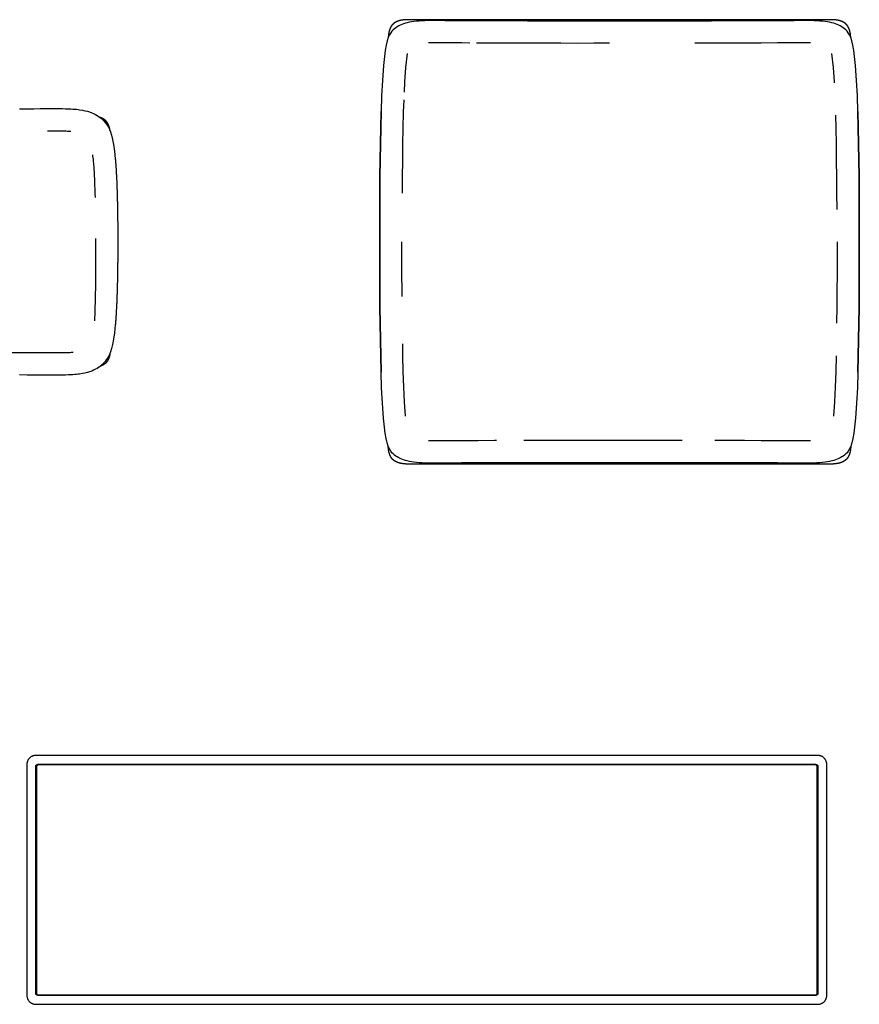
# Model space of a CAD drawing. Header units: millimetres. Extents: x -175 to 550, y -219 to 1321.
# Tile 3 of 11: x 70 to 259, y -208 to 14. Entities that reach past the tile are written whole.
import ezdxf

# ---------------------------------------------------------------- set-up
doc = ezdxf.new("R2010")
doc.units = ezdxf.units.MM
doc.layers.get('0').update_dxf_attribs({"true_color": 0x000000})

msp = doc.modelspace()

# ---------------------------------------------------------------- linework, layer by layer
at = {"linetype": 'Continuous'}
for p, q in [((165.3, 13.72), (161.49, 13.73)), ((169.02, 13.7), (165.3, 13.72)), ((172.74, 13.68), (169.02, 13.7)), ((176.46, 13.66), (172.74, 13.68)), ((180.17, 13.65), (176.46, 13.66)), ((183.89, 13.64), (180.17, 13.65)), ((187.61, 13.63), (183.89, 13.64)), ((191.34, 13.63), (187.61, 13.63)), ((195.08, 13.62), (191.34, 13.63)), ((198.82, 13.63), (195.08, 13.62)), ((202.57, 13.63), (198.82, 13.63)), ((204.57, 13.63), (202.57, 13.63)), ((206.57, 13.63), (204.57, 13.63)), ((210.32, 13.63), (206.57, 13.63)), ((214.06, 13.62), (210.32, 13.63)), ((217.79, 13.63), (214.06, 13.62)), ((221.53, 13.63), (217.79, 13.63)), ((225.25, 13.64), (221.53, 13.63)), ((228.96, 13.65), (225.25, 13.64)), ((232.68, 13.66), (228.96, 13.65)), ((236.4, 13.68), (232.68, 13.66)), ((240.12, 13.7), (236.4, 13.68)), ((243.84, 13.72), (240.12, 13.7)), ((247.64, 13.73), (243.84, 13.72)), ((151.83, 7.01), (151.45, 3.63)), ((165.27, 8.72), (161.56, 8.73)), ((168.99, 8.7), (165.27, 8.72)), ((170.91, 8.69), (168.99, 8.7)), ((225.26, 8.64), (221.53, 8.63)), ((228.98, 8.65), (225.26, 8.64)), ((232.69, 8.66), (228.98, 8.65)), ((236.42, 8.68), (232.69, 8.66)), ((240.14, 8.7), (236.42, 8.68)), ((243.86, 8.72), (240.14, 8.7)), ((247.58, 8.73), (243.86, 8.72)), ((257.68, 3.63), (257.3, 7.01)), ((156.79, 6.33), (156.43, 3.17)), ((252.7, 3.17), (252.35, 6.33)), ((151.45, 3.63), (151.21, 0.26)), ((156.43, 3.17), (156.2, -0.04)), ((252.93, -0.04), (252.7, 3.17)), ((257.93, 0.26), (257.68, 3.63)), ((151.21, 0.26), (151.04, -3.18)), ((258.1, -3.18), (257.93, 0.26)), ((156.2, -0.04), (156.08, -2.4)), ((252.95, -0.28), (252.93, -0.04)), ((151.04, -3.18), (150.92, -6.72)), ((156.01, -4.07), (155.91, -6.87)), ((258.22, -6.72), (258.1, -3.18)), ((150.92, -6.72), (150.83, -10.34)), ((150.83, -10.34), (150.92, -6.72)), ((155.91, -6.87), (155.82, -10.44)), ((258.22, -6.72), (258.31, -10.34)), ((258.31, -10.34), (258.22, -6.72)), ((150.83, -10.34), (150.76, -13.99)), ((150.76, -13.99), (150.83, -10.34)), ((155.82, -10.44), (155.76, -14.08)), ((258.31, -10.34), (258.38, -13.99)), ((258.38, -13.99), (258.31, -10.34)), ((150.76, -13.99), (150.71, -17.68)), ((150.71, -17.68), (150.76, -13.99)), ((155.76, -14.08), (155.71, -17.74)), ((258.38, -13.99), (258.43, -17.68)), ((258.43, -17.68), (258.38, -13.99)), ((150.71, -17.68), (150.67, -21.38)), ((150.67, -21.38), (150.71, -17.68)), ((258.43, -17.68), (258.47, -21.38)), ((258.47, -21.38), (258.43, -17.68)), ((155.71, -17.74), (155.67, -21.43)), ((150.67, -21.38), (150.64, -25.09)), ((150.64, -25.09), (150.67, -21.38)), ((155.67, -21.43), (155.64, -25.12)), ((258.47, -21.38), (258.5, -25.09)), ((258.5, -25.09), (258.47, -21.38)), ((150.64, -25.09), (150.62, -28.81)), ((150.62, -28.81), (150.64, -25.09)), ((258.5, -25.09), (258.52, -28.81)), ((258.52, -28.81), (258.5, -25.09)), ((150.62, -28.81), (150.61, -32.52)), ((150.61, -32.52), (150.62, -28.81)), ((258.52, -28.81), (258.53, -32.52)), ((258.53, -32.52), (258.52, -28.81)), ((150.61, -32.52), (150.6, -36.06)), ((150.6, -36.06), (150.61, -32.52)), ((258.53, -32.52), (258.53, -36.06)), ((258.53, -36.06), (258.53, -32.52)), ((150.61, -39.59), (150.6, -36.06)), ((150.6, -36.06), (150.61, -39.59)), ((155.61, -39.58), (155.6, -36.05)), ((253.53, -36.05), (253.53, -39.58)), ((258.53, -39.59), (258.53, -36.06)), ((258.53, -36.06), (258.53, -39.59)), ((150.62, -43.31), (150.61, -39.59)), ((150.61, -39.59), (150.62, -43.31)), ((155.62, -43.29), (155.61, -39.58)), ((253.53, -39.58), (253.52, -43.29)), ((258.52, -43.31), (258.53, -39.59)), ((258.53, -39.59), (258.52, -43.31)), ((150.64, -47.02), (150.62, -43.31)), ((150.62, -43.31), (150.64, -47.02)), ((155.64, -46.99), (155.62, -43.29)), ((253.52, -43.29), (253.5, -46.99)), ((258.5, -47.02), (258.52, -43.31)), ((258.52, -43.31), (258.5, -47.02)), ((150.67, -50.73), (150.64, -47.02)), ((150.64, -47.02), (150.67, -50.73)), ((155.65, -48.31), (155.64, -46.99)), ((253.5, -46.99), (253.47, -50.69)), ((258.47, -50.73), (258.5, -47.02)), ((258.5, -47.02), (258.47, -50.73)), ((150.71, -54.43), (150.67, -50.73)), ((150.67, -50.73), (150.71, -54.43)), ((253.47, -50.69), (253.43, -54.37)), ((258.43, -54.43), (258.47, -50.73)), ((258.47, -50.73), (258.43, -54.43)), ((150.76, -58.12), (150.71, -54.43)), ((150.71, -54.43), (150.76, -58.12)), ((258.38, -58.12), (258.43, -54.43)), ((258.43, -54.43), (258.38, -58.12)), ((150.83, -61.78), (150.76, -58.12)), ((150.76, -58.12), (150.83, -61.78)), ((155.82, -61.67), (155.78, -58.98)), ((258.31, -61.78), (258.38, -58.12)), ((258.38, -58.12), (258.31, -61.78)), ((150.92, -65.39), (150.83, -61.78)), ((150.83, -61.78), (150.92, -65.39)), ((155.91, -65.24), (155.82, -61.67)), ((253.31, -61.67), (253.22, -65.24)), ((258.22, -65.39), (258.31, -61.78)), ((258.31, -61.78), (258.22, -65.39)), ((151.04, -68.93), (150.92, -65.39)), ((156.03, -68.72), (155.91, -65.24)), ((253.22, -65.24), (253.1, -68.72)), ((258.22, -65.39), (258.1, -68.93)), ((151.21, -72.37), (151.04, -68.93)), ((156.2, -72.07), (156.03, -68.72)), ((253.1, -68.72), (252.93, -72.07)), ((258.1, -68.93), (257.93, -72.37)), ((151.45, -75.74), (151.21, -72.37)), ((156.43, -75.28), (156.2, -72.07)), ((252.93, -72.07), (252.7, -75.28)), ((257.93, -72.37), (257.68, -75.74)), ((151.83, -79.13), (151.45, -75.74)), ((257.68, -75.74), (257.3, -79.13)), ((165.27, -80.83), (161.56, -80.85)), ((168.99, -80.81), (165.27, -80.83)), ((172.72, -80.79), (168.99, -80.81)), ((176.44, -80.78), (172.72, -80.79)), ((176.91, -80.77), (176.44, -80.78)), ((228.98, -80.77), (226.03, -80.75)), ((232.69, -80.78), (228.98, -80.77)), ((236.42, -80.79), (232.69, -80.78)), ((240.14, -80.81), (236.42, -80.79)), ((243.86, -80.83), (240.14, -80.81)), ((247.58, -80.85), (243.86, -80.83)), ((165.3, -85.83), (161.49, -85.85)), ((169.02, -85.81), (165.3, -85.83)), ((172.74, -85.79), (169.02, -85.81)), ((176.46, -85.78), (172.74, -85.79)), ((180.17, -85.77), (176.46, -85.78)), ((183.89, -85.75), (180.17, -85.77)), ((187.61, -85.75), (183.89, -85.75)), ((191.34, -85.74), (187.61, -85.75)), ((195.08, -85.74), (191.34, -85.74)), ((198.82, -85.74), (195.08, -85.74)), ((202.57, -85.74), (198.82, -85.74)), ((204.57, -85.74), (202.57, -85.74)), ((206.57, -85.74), (204.57, -85.74)), ((210.32, -85.74), (206.57, -85.74)), ((214.06, -85.74), (210.32, -85.74)), ((217.79, -85.74), (214.06, -85.74)), ((221.53, -85.75), (217.79, -85.74)), ((225.25, -85.75), (221.53, -85.75)), ((228.96, -85.77), (225.25, -85.75)), ((232.68, -85.78), (228.96, -85.77)), ((236.4, -85.79), (232.68, -85.78)), ((240.12, -85.81), (236.4, -85.79)), ((243.84, -85.83), (240.12, -85.81)), ((247.64, -85.85), (243.84, -85.83))]:
    msp.add_line(p, q, dxfattribs=at)
for points in [[(202.35, 8.63), (198.82, 8.63), (195.08, 8.62), (191.33, 8.63), (187.6, 8.63), (183.88, 8.64), (180.16, 8.65), (176.44, 8.66), (172.72, 8.68), (172.41, 8.68)], [(253.52, -28.75), (253.5, -25.12), (253.47, -21.43), (253.43, -17.74), (253.38, -14.08), (253.31, -10.44), (253.24, -7.53)], [(86.13, -17.85), (86.25, -19.31), (86.41, -22.25), (86.53, -25.23), (86.55, -26.09)], [(86.63, -35.32), (86.64, -36.13), (86.66, -39.21), (86.65, -40.88), (86.66, -42.55), (86.64, -45.63), (86.6, -48.68), (86.53, -51.7), (86.45, -53.86)], [(69.59, -61), (66.45, -61.02), (63.35, -61.03), (60.23, -61.03), (57.1, -61.04), (54.62, -61.04)], [(218.64, -80.74), (217.8, -80.74), (214.06, -80.74), (210.31, -80.74), (206.57, -80.74), (204.57, -80.74), (202.57, -80.74), (198.82, -80.74), (195.08, -80.74), (191.33, -80.74), (187.6, -80.75), (183.88, -80.75), (183.07, -80.75)]]:
    msp.add_lwpolyline(points, dxfattribs=at)
for points, degree in [([(161.49, 13.73), (159.58, 13.68), (156.46, 13.4), (153.89, 12.09), (152.4, 10.52), (151.83, 7.01)], 3), ([(257.3, 7.01), (256.73, 10.52), (255.25, 12.09), (252.68, 13.4), (249.55, 13.68), (247.64, 13.73)], 3), ([(153.55, 12.91), (153.55, 12.91), (153.55, 12.91)], 2), ([(153.55, 12.91), (153.55, 12.91), (153.55, 12.91)], 2), ([(255.59, 12.91), (255.59, 12.91), (255.59, 12.91)], 2), ([(255.59, 12.91), (255.59, 12.91), (255.59, 12.91)], 2), ([(69.58, -6.11), (79.05, -6.01), (83.59, -6.1), (87.27, -7.47), (89.38, -9.55), (90.56, -12.18), (91.11, -17.39)], 3), ([(88.97, -8.8), (88.97, -8.8), (88.97, -8.8)], 2), ([(88.97, -8.8), (88.97, -8.8), (88.97, -8.8)], 2), ([(85.97, -16.45), (86.03, -16.92), (86.08, -17.38), (86.13, -17.85)], 3), ([(91.11, -54.73), (90.56, -59.94), (89.38, -62.56), (87.27, -64.64), (83.59, -66.01), (79.05, -66.11), (69.58, -66)], 3), ([(88.97, -63.31), (88.97, -63.31), (88.97, -63.31)], 2), ([(88.97, -63.31), (88.97, -63.31), (88.97, -63.31)], 2), ([(161.49, -85.85), (159.58, -85.79), (156.46, -85.51), (153.89, -84.2), (152.4, -82.63), (151.83, -79.13)], 3), ([(257.3, -79.13), (256.73, -82.63), (255.25, -84.2), (252.68, -85.51), (249.55, -85.79), (247.64, -85.85)], 3), ([(153.55, -85.03), (153.55, -85.03), (153.55, -85.03)], 2), ([(153.55, -85.03), (153.55, -85.03), (153.55, -85.03)], 2), ([(255.59, -85.03), (255.59, -85.03), (255.59, -85.03)], 2), ([(255.59, -85.03), (255.59, -85.03), (255.59, -85.03)], 2), ([(249.21, -151.62), (161.21, -151.62), (73.21, -151.62)], 2), ([(71.21, -153.62), (71.21, -166.62), (71.21, -179.62)], 2), ([(73.21, -179.62), (73.21, -166.87), (73.21, -154.12)], 2), ([(73.36, -154.12), (73.36, -179.62), (73.36, -205.12)], 2), ([(73.71, -153.62), (161.21, -153.62), (248.71, -153.62)], 2), ([(248.71, -153.77), (161.21, -153.77), (73.71, -153.77)], 2), ([(249.06, -205.12), (249.06, -179.62), (249.06, -154.12)], 2), ([(249.21, -154.12), (249.21, -179.62), (249.21, -205.12)], 2), ([(251.21, -205.62), (251.21, -179.62), (251.21, -153.62)], 2), ([(71.21, -179.62), (71.21, -192.62), (71.21, -205.62)], 2), ([(73.21, -205.12), (73.21, -192.37), (73.21, -179.62)], 2), ([(73.71, -205.47), (161.21, -205.47), (248.71, -205.47)], 2), ([(248.71, -205.62), (161.21, -205.62), (73.71, -205.62)], 2), ([(73.21, -207.62), (161.21, -207.62), (249.21, -207.62)], 2)]:
    msp.add_open_spline(points, degree=degree, dxfattribs=at)
for points, degree, knots in [([(204.57, 13.94), (203.45, 13.94), (202.33, 13.94), (201.21, 13.94), (200.1, 13.94), (198.99, 13.94), (197.88, 13.94), (196.78, 13.94), (195.68, 13.94), (194.6, 13.94), (193.52, 13.94), (192.46, 13.94), (191.4, 13.94), (190.36, 13.94), (189.33, 13.94), (188.32, 13.94), (187.31, 13.94), (186.33, 13.94), (185.35, 13.94), (184.41, 13.94), (183.47, 13.94), (182.57, 13.94), (181.67, 13.94), (180.81, 13.94), (179.96, 13.94), (179.15, 13.94), (178.34, 13.94), (177.58, 13.94), (176.83, 13.94), (176.13, 13.94), (175.43, 13.94), (174.78, 13.94), (174.14, 13.94), (173.57, 13.94), (172.99, 13.94), (172.47, 13.94), (171.95, 13.94), (171.49, 13.94), (171.03, 13.94), (170.62, 13.94), (170.21, 13.94), (169.85, 13.94), (169.48, 13.94), (169.16, 13.94), (168.85, 13.94), (168.57, 13.94), (168.29, 13.94), (168.04, 13.94), (167.8, 13.94), (167.58, 13.94), (167.37, 13.94), (167.18, 13.94), (167, 13.94), (166.83, 13.94), (166.67, 13.94), (166.52, 13.94), (166.38, 13.94), (166.25, 13.94), (166.11, 13.94), (165.99, 13.94), (165.87, 13.94), (165.76, 13.94), (165.65, 13.94), (165.53, 13.94), (165.42, 13.94), (165.31, 13.94), (165.19, 13.94), (165.08, 13.94), (164.96, 13.94), (164.85, 13.94), (164.73, 13.94), (164.61, 13.94), (164.5, 13.94), (164.38, 13.94), (164.26, 13.94), (164.14, 13.94), (164.02, 13.94), (163.9, 13.94), (163.78, 13.94), (163.66, 13.94), (163.54, 13.94), (163.42, 13.94), (163.3, 13.94), (163.18, 13.94), (163.06, 13.94), (162.94, 13.94), (162.82, 13.94), (162.7, 13.94), (162.58, 13.94), (162.46, 13.94), (162.34, 13.94), (162.23, 13.94), (162.11, 13.94), (162, 13.94), (161.88, 13.94), (161.77, 13.94), (161.65, 13.94), (161.54, 13.94), (161.43, 13.94), (161.32, 13.94), (161.21, 13.94), (161.11, 13.94), (161, 13.94), (160.89, 13.94), (160.79, 13.94), (160.69, 13.94), (160.59, 13.94), (160.49, 13.94), (160.39, 13.94), (160.29, 13.94), (160.19, 13.94), (160.1, 13.94), (160.01, 13.94), (159.91, 13.94), (159.82, 13.94), (159.74, 13.94), (159.65, 13.94), (159.56, 13.94), (159.48, 13.94), (159.4, 13.94), (159.32, 13.94), (159.24, 13.94), (159.16, 13.94), (159.09, 13.94), (159.02, 13.94), (158.95, 13.94), (158.88, 13.94), (158.81, 13.94), (158.74, 13.94), (158.68, 13.94), (158.62, 13.94), (158.56, 13.94), (158.5, 13.94), (158.45, 13.94), (158.39, 13.94), (158.34, 13.94), (158.29, 13.94), (158.24, 13.94), (158.19, 13.94), (158.14, 13.94), (158.09, 13.94), (158.04, 13.94), (158, 13.94), (157.95, 13.94), (157.91, 13.94), (157.87, 13.94), (157.82, 13.94), (157.78, 13.94), (157.74, 13.94), (157.69, 13.94), (157.65, 13.94), (157.61, 13.94), (157.57, 13.94), (157.52, 13.94), (157.48, 13.94), (157.44, 13.94), (157.39, 13.94), (157.35, 13.94), (157.3, 13.94), (157.26, 13.94), (157.21, 13.94), (157.16, 13.94), (157.12, 13.94), (157.07, 13.94), (157.02, 13.94), (156.96, 13.94), (156.91, 13.94), (156.86, 13.94), (156.81, 13.94), (156.75, 13.94), (156.7, 13.93), (156.64, 13.93), (156.59, 13.93), (156.53, 13.93), (156.47, 13.93), (156.41, 13.92), (156.36, 13.92), (156.3, 13.92), (156.24, 13.91), (156.18, 13.91), (156.12, 13.9), (156.06, 13.9), (156, 13.89), (155.93, 13.88), (155.87, 13.88), (155.81, 13.87), (155.75, 13.86), (155.69, 13.85), (155.62, 13.84), (155.56, 13.83), (155.5, 13.82), (155.44, 13.81), (155.37, 13.8), (155.31, 13.78), (155.25, 13.77), (155.18, 13.76), (155.12, 13.74), (155.06, 13.72), (155, 13.7), (154.93, 13.69), (154.87, 13.67), (154.81, 13.65), (154.75, 13.63), (154.69, 13.6), (154.63, 13.58), (154.57, 13.56), (154.51, 13.53), (154.45, 13.51), (154.39, 13.48), (154.33, 13.45), (154.27, 13.43), (154.22, 13.4), (154.16, 13.37), (154.1, 13.33), (154.05, 13.3), (153.99, 13.27), (153.94, 13.23), (153.89, 13.2), (153.84, 13.16), (153.79, 13.12), (153.74, 13.08), (153.69, 13.04), (153.64, 13), (153.6, 12.96), (153.55, 12.91), (153.51, 12.87), (153.46, 12.82)], 2, [1059.997291, 1059.997291, 1059.997291, 1060.994582, 1060.994582, 1061.994582, 1061.994582, 1062.994582, 1062.994582, 1063.994582, 1063.994582, 1064.994582, 1064.994582, 1065.994582, 1065.994582, 1066.994582, 1066.994582, 1067.994582, 1067.994582, 1068.994582, 1068.994582, 1069.994582, 1069.994582, 1070.994582, 1070.994582, 1071.994582, 1071.994582, 1072.994582, 1072.994582, 1073.994582, 1073.994582, 1074.994582, 1074.994582, 1075.994582, 1075.994582, 1076.994582, 1076.994582, 1077.994582, 1077.994582, 1078.994582, 1078.994582, 1079.994582, 1079.994582, 1080.994582, 1080.994582, 1081.994582, 1081.994582, 1082.994582, 1082.994582, 1083.994582, 1083.994582, 1084.994582, 1084.994582, 1085.994582, 1085.994582, 1086.994582, 1086.994582, 1087.994582, 1087.994582, 1088.994582, 1088.994582, 1089.994582, 1089.994582, 1090.994582, 1090.994582, 1091.994582, 1091.994582, 1092.994582, 1092.994582, 1093.994582, 1093.994582, 1094.994582, 1094.994582, 1095.994582, 1095.994582, 1097.994582, 1097.994582, 1098.994582, 1098.994582, 1099.994582, 1099.994582, 1100.994582, 1100.994582, 1101.994582, 1101.994582, 1102.994582, 1102.994582, 1103.994582, 1103.994582, 1104.994582, 1104.994582, 1105.994582, 1105.994582, 1106.994582, 1106.994582, 1107.994582, 1107.994582, 1108.994582, 1108.994582, 1109.994582, 1109.994582, 1110.994582, 1110.994582, 1111.994582, 1111.994582, 1112.994582, 1112.994582, 1113.994582, 1113.994582, 1114.994582, 1114.994582, 1115.994582, 1115.994582, 1116.994582, 1116.994582, 1117.994582, 1117.994582, 1118.994582, 1118.994582, 1119.994582, 1119.994582, 1120.994582, 1120.994582, 1121.994582, 1121.994582, 1122.994582, 1122.994582, 1123.994582, 1123.994582, 1124.994582, 1124.994582, 1125.994582, 1125.994582, 1127.994582, 1127.994582, 1128.994582, 1128.994582, 1129.994582, 1129.994582, 1130.994582, 1130.994582, 1131.994582, 1131.994582, 1132.994582, 1132.994582, 1133.994582, 1133.994582, 1134.994582, 1134.994582, 1135.994582, 1135.994582, 1136.994582, 1136.994582, 1137.994582, 1137.994582, 1138.994582, 1138.994582, 1139.994582, 1139.994582, 1140.994582, 1140.994582, 1141.994582, 1141.994582, 1142.994582, 1142.994582, 1143.994582, 1143.994582, 1144.994582, 1144.994582, 1145.994582, 1145.994582, 1146.994582, 1146.994582, 1147.994582, 1147.994582, 1148.994582, 1148.994582, 1149.994582, 1149.994582, 1150.994582, 1150.994582, 1151.994582, 1151.994582, 1152.994582, 1152.994582, 1153.994582, 1153.994582, 1154.994582, 1154.994582, 1155.994582, 1155.994582, 1156.994582, 1156.994582, 1157.994582, 1157.994582, 1158.994582, 1158.994582, 1159.994582, 1159.994582, 1161.994582, 1161.994582, 1162.994582, 1162.994582, 1163.994582, 1163.994582, 1164.994582, 1164.994582, 1165.994582, 1165.994582, 1166.994582, 1166.994582, 1167.994582, 1167.994582, 1168.994582, 1168.994582, 1169.994582, 1169.994582, 1170.994582, 1170.994582, 1171.994582, 1171.994582, 1172.994582, 1172.994582, 1173.994582, 1173.994582, 1174.994582, 1174.994582, 1175.994582, 1175.994582, 1175.994582]), ([(255.67, 12.82), (255.63, 12.87), (255.59, 12.91), (255.54, 12.96), (255.49, 13), (255.45, 13.04), (255.4, 13.08), (255.35, 13.12), (255.3, 13.16), (255.25, 13.2), (255.19, 13.23), (255.14, 13.27), (255.09, 13.3), (255.03, 13.33), (254.98, 13.37), (254.92, 13.4), (254.86, 13.43), (254.8, 13.45), (254.75, 13.48), (254.69, 13.51), (254.63, 13.53), (254.57, 13.56), (254.51, 13.58), (254.45, 13.6), (254.39, 13.63), (254.32, 13.65), (254.26, 13.67), (254.2, 13.69), (254.14, 13.71), (254.08, 13.72), (254.01, 13.74), (253.95, 13.76), (253.89, 13.77), (253.82, 13.78), (253.76, 13.8), (253.7, 13.81), (253.64, 13.82), (253.57, 13.83), (253.51, 13.84), (253.45, 13.85), (253.39, 13.86), (253.32, 13.87), (253.26, 13.88), (253.2, 13.88), (253.14, 13.89), (253.08, 13.9), (253.02, 13.9), (252.96, 13.91), (252.9, 13.91), (252.84, 13.92), (252.78, 13.92), (252.72, 13.92), (252.66, 13.93), (252.61, 13.93), (252.55, 13.93), (252.49, 13.93), (252.44, 13.93), (252.38, 13.94), (252.33, 13.94), (252.27, 13.94), (252.22, 13.94), (252.17, 13.94), (252.12, 13.94), (252.07, 13.94), (252.02, 13.94), (251.97, 13.94), (251.92, 13.94), (251.88, 13.94), (251.83, 13.94), (251.79, 13.94), (251.74, 13.94), (251.7, 13.94), (251.65, 13.94), (251.61, 13.94), (251.57, 13.94), (251.52, 13.94), (251.48, 13.94), (251.44, 13.94), (251.4, 13.94), (251.35, 13.94), (251.31, 13.94), (251.27, 13.94), (251.23, 13.94), (251.18, 13.94), (251.14, 13.94), (251.09, 13.94), (251.04, 13.94), (251, 13.94), (250.95, 13.94), (250.9, 13.94), (250.85, 13.94), (250.8, 13.94), (250.74, 13.94), (250.69, 13.94), (250.63, 13.94), (250.58, 13.94), (250.52, 13.94), (250.45, 13.94), (250.39, 13.94), (250.33, 13.94), (250.26, 13.94), (250.19, 13.94), (250.12, 13.94), (250.05, 13.94), (249.97, 13.94), (249.89, 13.94), (249.82, 13.94), (249.74, 13.94), (249.65, 13.94), (249.57, 13.94), (249.49, 13.94), (249.4, 13.94), (249.31, 13.94), (249.22, 13.94), (249.13, 13.94), (249.04, 13.94), (248.94, 13.94), (248.84, 13.94), (248.75, 13.94), (248.65, 13.94), (248.55, 13.94), (248.45, 13.94), (248.34, 13.94), (248.24, 13.94), (248.14, 13.94), (248.03, 13.94), (247.92, 13.94), (247.81, 13.94), (247.7, 13.94), (247.59, 13.94), (247.48, 13.94), (247.37, 13.94), (247.25, 13.94), (247.14, 13.94), (247.02, 13.94), (246.91, 13.94), (246.79, 13.94), (246.67, 13.94), (246.55, 13.94), (246.44, 13.94), (246.32, 13.94), (246.2, 13.94), (246.08, 13.94), (245.96, 13.94), (245.84, 13.94), (245.72, 13.94), (245.6, 13.94), (245.48, 13.94), (245.36, 13.94), (245.24, 13.94), (245.12, 13.94), (245, 13.94), (244.88, 13.94), (244.76, 13.94), (244.64, 13.94), (244.52, 13.94), (244.4, 13.94), (244.29, 13.94), (244.17, 13.94), (244.05, 13.94), (243.94, 13.94), (243.83, 13.94), (243.71, 13.94), (243.6, 13.94), (243.49, 13.94), (243.37, 13.94), (243.26, 13.94), (243.14, 13.94), (243.02, 13.94), (242.89, 13.94), (242.76, 13.94), (242.61, 13.94), (242.47, 13.94), (242.3, 13.94), (242.14, 13.94), (241.95, 13.94), (241.77, 13.94), (241.55, 13.94), (241.34, 13.94), (241.09, 13.94), (240.85, 13.94), (240.57, 13.94), (240.29, 13.94), (239.97, 13.94), (239.65, 13.94), (239.29, 13.94), (238.93, 13.94), (238.52, 13.94), (238.1, 13.94), (237.64, 13.94), (237.18, 13.94), (236.66, 13.94), (236.15, 13.94), (235.57, 13.94), (234.99, 13.94), (234.35, 13.94), (233.71, 13.94), (233.01, 13.94), (232.31, 13.94), (231.55, 13.94), (230.79, 13.94), (229.99, 13.94), (229.18, 13.94), (228.32, 13.94), (227.46, 13.94), (226.56, 13.94), (225.66, 13.94), (224.72, 13.94), (223.78, 13.94), (222.8, 13.94), (221.83, 13.94), (220.82, 13.94), (219.81, 13.94), (218.77, 13.94), (217.73, 13.94), (216.67, 13.94), (215.61, 13.94), (214.53, 13.94), (213.45, 13.94), (212.35, 13.94), (211.26, 13.94), (210.15, 13.94), (209.04, 13.94), (207.92, 13.94), (206.8, 13.94), (205.69, 13.94), (204.57, 13.94)], 2, [944, 944, 944, 945, 945, 946, 946, 947, 947, 948, 948, 949, 949, 950, 950, 951, 951, 952, 952, 953, 953, 954, 954, 955, 955, 956, 956, 957, 957, 959, 959, 960, 960, 961, 961, 962, 962, 963, 963, 964, 964, 965, 965, 966, 966, 967, 967, 968, 968, 969, 969, 970, 970, 971, 971, 972, 972, 973, 973, 974, 974, 975, 975, 976, 976, 977, 977, 978, 978, 979, 979, 980, 980, 981, 981, 982, 982, 983, 983, 984, 984, 985, 985, 986, 986, 987, 987, 988, 988, 989, 989, 990, 990, 991, 991, 993, 993, 994, 994, 995, 995, 996, 996, 997, 997, 998, 998, 999, 999, 1000, 1000, 1001, 1001, 1002, 1002, 1003, 1003, 1004, 1004, 1005, 1005, 1006, 1006, 1007, 1007, 1008, 1008, 1009, 1009, 1010, 1010, 1011, 1011, 1012, 1012, 1013, 1013, 1014, 1014, 1015, 1015, 1016, 1016, 1017, 1017, 1018, 1018, 1019, 1019, 1020, 1020, 1021, 1021, 1023, 1023, 1024, 1024, 1025, 1025, 1026, 1026, 1027, 1027, 1028, 1028, 1029, 1029, 1030, 1030, 1031, 1031, 1032, 1032, 1033, 1033, 1034, 1034, 1035, 1035, 1036, 1036, 1037, 1037, 1038, 1038, 1039, 1039, 1040, 1040, 1041, 1041, 1042, 1042, 1043, 1043, 1044, 1044, 1045, 1045, 1046, 1046, 1047, 1047, 1048, 1048, 1049, 1049, 1050, 1050, 1051, 1051, 1052, 1052, 1053, 1053, 1054, 1054, 1055, 1055, 1056, 1056, 1057, 1057, 1058, 1058, 1059, 1059, 1059.997291, 1059.997291, 1059.997291]), ([(153.46, 12.82), (153.42, 12.77), (153.38, 12.73), (153.34, 12.68), (153.3, 12.63), (153.27, 12.57), (153.23, 12.52), (153.2, 12.47), (153.16, 12.42), (153.13, 12.36), (153.1, 12.31), (153.07, 12.25), (153.04, 12.19), (153.01, 12.13), (152.98, 12.08), (152.95, 12.02), (152.93, 11.96), (152.9, 11.9), (152.88, 11.84), (152.86, 11.78), (152.84, 11.72), (152.81, 11.65), (152.79, 11.59), (152.78, 11.53), (152.76, 11.47), (152.74, 11.41), (152.72, 11.34), (152.71, 11.28), (152.69, 11.22), (152.68, 11.15), (152.66, 11.09), (152.65, 11.03), (152.64, 10.97), (152.63, 10.9), (152.62, 10.84), (152.61, 10.78), (152.6, 10.72), (152.59, 10.65), (152.58, 10.59), (152.58, 10.53), (152.57, 10.47), (152.56, 10.41), (152.56, 10.35), (152.55, 10.29), (152.55, 10.23), (152.55, 10.17), (152.54, 10.11), (152.54, 10.05), (152.54, 9.99), (152.53, 9.96), (152.53, 9.93)], 2, [1175.994582, 1175.994582, 1175.994582, 1176.994582, 1176.994582, 1177.994582, 1177.994582, 1178.994582, 1178.994582, 1179.994582, 1179.994582, 1180.994582, 1180.994582, 1181.994582, 1181.994582, 1182.994582, 1182.994582, 1183.994582, 1183.994582, 1184.994582, 1184.994582, 1185.994582, 1185.994582, 1186.994582, 1186.994582, 1188.994582, 1188.994582, 1189.994582, 1189.994582, 1190.994582, 1190.994582, 1191.994582, 1191.994582, 1192.994582, 1192.994582, 1193.994582, 1193.994582, 1194.994582, 1194.994582, 1195.994582, 1195.994582, 1196.994582, 1196.994582, 1197.994582, 1197.994582, 1198.994582, 1198.994582, 1199.994582, 1199.994582, 1200.994582, 1200.994582, 1201.591514, 1201.591514, 1201.591514]), ([(153.46, 12.82), (153.46, 12.82), (153.46, 12.82), (153.46, 12.82), (153.46, 12.82)], 2, [22, 22, 22, 23, 23, 23.917996, 23.917996, 23.917996]), ([(256.6, 9.93), (256.6, 9.96), (256.6, 9.99), (256.6, 10.05), (256.59, 10.11), (256.59, 10.17), (256.59, 10.23), (256.58, 10.29), (256.58, 10.35), (256.57, 10.41), (256.56, 10.47), (256.56, 10.53), (256.55, 10.59), (256.54, 10.65), (256.53, 10.72), (256.53, 10.78), (256.52, 10.84), (256.51, 10.9), (256.49, 10.97), (256.48, 11.03), (256.47, 11.09), (256.46, 11.15), (256.44, 11.22), (256.43, 11.28), (256.41, 11.34), (256.39, 11.41), (256.38, 11.47), (256.36, 11.53), (256.34, 11.59), (256.32, 11.65), (256.3, 11.72), (256.28, 11.78), (256.25, 11.84), (256.23, 11.9), (256.21, 11.96), (256.18, 12.02), (256.15, 12.08), (256.13, 12.13), (256.1, 12.19), (256.07, 12.25), (256.04, 12.31), (256.01, 12.36), (255.97, 12.42), (255.94, 12.47), (255.9, 12.52), (255.87, 12.57), (255.83, 12.63), (255.79, 12.68), (255.75, 12.73), (255.71, 12.77), (255.67, 12.82)], 2, [918.403068, 918.403068, 918.403068, 919, 919, 920, 920, 921, 921, 922, 922, 923, 923, 924, 924, 925, 925, 926, 926, 927, 927, 928, 928, 929, 929, 930, 930, 932, 932, 933, 933, 934, 934, 935, 935, 936, 936, 937, 937, 938, 938, 939, 939, 940, 940, 941, 941, 942, 942, 943, 943, 944, 944, 944]), ([(255.67, 12.82), (255.67, 12.82), (255.67, 12.82), (255.67, 12.82), (255.67, 12.82)], 2, [22, 22, 22, 23, 23, 23.917996, 23.917996, 23.917996]), ([(89.06, -8.9), (89.02, -8.85), (88.97, -8.8), (88.93, -8.76), (88.88, -8.72), (88.83, -8.68), (88.78, -8.64), (88.73, -8.6), (88.68, -8.56), (88.63, -8.52), (88.58, -8.49), (88.53, -8.45), (88.47, -8.42), (88.42, -8.38), (88.36, -8.35), (88.31, -8.32), (88.25, -8.29), (88.19, -8.26), (88.13, -8.24), (88.07, -8.21), (88.01, -8.18), (87.95, -8.16), (87.89, -8.14), (87.83, -8.11), (87.77, -8.09), (87.75, -8.08), (87.72, -8.07)], 2, [914, 914, 914, 915, 915, 916, 916, 917, 917, 918, 918, 919, 919, 920, 920, 921, 921, 922, 922, 923, 923, 924, 924, 925, 925, 926, 926, 926.410749, 926.410749, 926.410749]), ([(75.87, -11.06), (76.01, -11.06), (76.88, -11.06), (78.29, -11.06), (79.9, -11.09), (80.78, -11.12), (81.13, -11.14)], 3, [77.459644, 77.459644, 77.459644, 77.459644, 77.880238, 80.076593, 81.672678, 82.722131, 82.722131, 82.722131, 82.722131]), ([(89.06, -8.9), (89.06, -8.9), (89.06, -8.9), (89.06, -8.9), (89.06, -8.9)], 2, [19.921499, 19.921499, 19.921499, 20, 20, 21, 21, 21]), ([(89.06, -8.9), (89.06, -8.9), (89.06, -8.9), (89.06, -8.9), (89.06, -8.9)], 2, [19.921499, 19.921499, 19.921499, 20, 20, 21, 21, 21]), ([(89.93, -11.04), (89.92, -11.02), (89.92, -11), (89.91, -10.94), (89.9, -10.88), (89.89, -10.81), (89.88, -10.75), (89.87, -10.69), (89.86, -10.63), (89.84, -10.56), (89.83, -10.5), (89.81, -10.44), (89.8, -10.38), (89.78, -10.31), (89.76, -10.25), (89.75, -10.19), (89.73, -10.13), (89.71, -10.06), (89.69, -10), (89.66, -9.94), (89.64, -9.88), (89.62, -9.82), (89.59, -9.76), (89.57, -9.7), (89.54, -9.64), (89.51, -9.58), (89.48, -9.53), (89.45, -9.47), (89.42, -9.41), (89.39, -9.36), (89.36, -9.3), (89.33, -9.25), (89.29, -9.2), (89.25, -9.14), (89.22, -9.09), (89.18, -9.04), (89.14, -8.99), (89.1, -8.94), (89.06, -8.9)], 2, [892.720587, 892.720587, 892.720587, 893.080035, 893.080035, 894.181085, 894.181085, 895.282136, 895.282136, 896.383187, 896.383187, 897.484238, 897.484238, 898.585289, 898.585289, 900.78739, 900.78739, 901.888441, 901.888441, 902.989492, 902.989492, 904.090543, 904.090543, 905.191594, 905.191594, 906.292644, 906.292644, 907.393695, 907.393695, 908.494746, 908.494746, 909.595797, 909.595797, 910.696848, 910.696848, 911.797898, 911.797898, 912.898949, 912.898949, 914, 914, 914]), ([(91.11, -17.39), (91.18, -18.18), (91.24, -18.97), (91.32, -20.49), (91.41, -22.02), (91.47, -23.55), (91.52, -25.08), (91.56, -26.62), (91.6, -28.16), (91.62, -29.71), (91.64, -31.26), (91.65, -32.82), (91.66, -34.38), (91.66, -35.22), (91.65, -36.06)], 2, [929.564242, 929.564242, 929.564242, 930.064242, 930.064242, 931.064242, 931.064242, 932.064242, 932.064242, 933.064242, 933.064242, 934.064242, 934.064242, 935.064242, 935.064242, 935.602292, 935.602292, 935.602292]), ([(91.65, -36.06), (91.66, -36.9), (91.66, -37.74), (91.65, -39.29), (91.64, -40.85), (91.62, -42.4), (91.6, -43.95), (91.56, -45.49), (91.52, -47.03), (91.47, -48.56), (91.41, -50.09), (91.32, -51.62), (91.24, -53.15), (91.18, -53.94), (91.11, -54.73)], 2, [935.602292, 935.602292, 935.602292, 936.140342, 936.140342, 937.140342, 937.140342, 938.140342, 938.140342, 939.140342, 939.140342, 940.140342, 940.140342, 941.140342, 941.140342, 941.640342, 941.640342, 941.640342]), ([(81.64, -60.94), (81.63, -60.94), (81.48, -60.95), (80.96, -60.99), (79.92, -61.03), (78.29, -61.05), (76.05, -61.06), (73.09, -61.04), (70.86, -61.02), (69.59, -61)], 3, [106.168554, 106.168554, 106.168554, 106.168554, 106.191197, 106.61807, 107.725426, 109.321511, 111.517866, 114.431186, 118.214856, 118.214856, 118.214856, 118.214856]), ([(89.93, -61.07), (89.92, -61.09), (89.92, -61.11), (89.91, -61.17), (89.9, -61.24), (89.89, -61.3), (89.88, -61.36), (89.87, -61.42), (89.86, -61.49), (89.84, -61.55), (89.83, -61.61), (89.81, -61.67), (89.8, -61.74), (89.78, -61.8), (89.76, -61.86), (89.75, -61.92), (89.73, -61.99), (89.71, -62.05), (89.69, -62.11), (89.66, -62.17), (89.64, -62.23), (89.62, -62.29), (89.59, -62.35), (89.57, -62.41), (89.54, -62.47), (89.51, -62.53), (89.48, -62.59), (89.45, -62.64), (89.42, -62.7), (89.39, -62.75), (89.36, -62.81), (89.33, -62.86), (89.29, -62.92), (89.25, -62.97), (89.22, -63.02), (89.18, -63.07), (89.14, -63.12), (89.1, -63.17), (89.06, -63.22)], 2, [892.720587, 892.720587, 892.720587, 893.080035, 893.080035, 894.181085, 894.181085, 895.282136, 895.282136, 896.383187, 896.383187, 897.484238, 897.484238, 898.585289, 898.585289, 900.78739, 900.78739, 901.888441, 901.888441, 902.989492, 902.989492, 904.090543, 904.090543, 905.191594, 905.191594, 906.292644, 906.292644, 907.393695, 907.393695, 908.494746, 908.494746, 909.595797, 909.595797, 910.696848, 910.696848, 911.797898, 911.797898, 912.898949, 912.898949, 914, 914, 914]), ([(89.06, -63.22), (89.02, -63.26), (88.97, -63.31), (88.93, -63.35), (88.88, -63.39), (88.83, -63.44), (88.78, -63.48), (88.73, -63.51), (88.68, -63.55), (88.63, -63.59), (88.58, -63.63), (88.53, -63.66), (88.47, -63.7), (88.42, -63.73), (88.36, -63.76), (88.31, -63.79), (88.25, -63.82), (88.19, -63.85), (88.13, -63.88), (88.07, -63.9), (88.01, -63.93), (87.95, -63.95), (87.89, -63.98), (87.83, -64), (87.77, -64.02), (87.75, -64.03), (87.72, -64.04)], 2, [914, 914, 914, 915, 915, 916, 916, 917, 917, 918, 918, 919, 919, 920, 920, 921, 921, 922, 922, 923, 923, 924, 924, 925, 925, 926, 926, 926.410749, 926.410749, 926.410749]), ([(89.06, -63.22), (89.06, -63.22), (89.06, -63.22), (89.06, -63.22), (89.06, -63.22)], 2, [19.921499, 19.921499, 19.921499, 20, 20, 21, 21, 21]), ([(89.06, -63.22), (89.06, -63.22), (89.06, -63.22), (89.06, -63.22), (89.06, -63.22)], 2, [19.921499, 19.921499, 19.921499, 20, 20, 21, 21, 21]), ([(153.46, -84.93), (153.42, -84.89), (153.38, -84.84), (153.34, -84.79), (153.3, -84.74), (153.27, -84.69), (153.23, -84.64), (153.2, -84.58), (153.16, -84.53), (153.13, -84.47), (153.1, -84.42), (153.07, -84.36), (153.04, -84.3), (153.01, -84.25), (152.98, -84.19), (152.95, -84.13), (152.93, -84.07), (152.9, -84.01), (152.88, -83.95), (152.86, -83.89), (152.84, -83.83), (152.81, -83.77), (152.79, -83.7), (152.78, -83.64), (152.76, -83.58), (152.74, -83.52), (152.72, -83.46), (152.71, -83.39), (152.69, -83.33), (152.68, -83.27), (152.66, -83.2), (152.65, -83.14), (152.64, -83.08), (152.63, -83.02), (152.62, -82.95), (152.61, -82.89), (152.6, -82.83), (152.59, -82.77), (152.58, -82.7), (152.58, -82.64), (152.57, -82.58), (152.56, -82.52), (152.56, -82.46), (152.55, -82.4), (152.55, -82.34), (152.55, -82.28), (152.54, -82.22), (152.54, -82.16), (152.54, -82.11), (152.53, -82.07), (152.53, -82.04)], 2, [1175.994582, 1175.994582, 1175.994582, 1176.994582, 1176.994582, 1177.994582, 1177.994582, 1178.994582, 1178.994582, 1179.994582, 1179.994582, 1180.994582, 1180.994582, 1181.994582, 1181.994582, 1182.994582, 1182.994582, 1183.994582, 1183.994582, 1184.994582, 1184.994582, 1185.994582, 1185.994582, 1186.994582, 1186.994582, 1188.994582, 1188.994582, 1189.994582, 1189.994582, 1190.994582, 1190.994582, 1191.994582, 1191.994582, 1192.994582, 1192.994582, 1193.994582, 1193.994582, 1194.994582, 1194.994582, 1195.994582, 1195.994582, 1196.994582, 1196.994582, 1197.994582, 1197.994582, 1198.994582, 1198.994582, 1199.994582, 1199.994582, 1200.994582, 1200.994582, 1201.591514, 1201.591514, 1201.591514]), ([(256.6, -82.04), (256.6, -82.07), (256.6, -82.11), (256.6, -82.16), (256.59, -82.22), (256.59, -82.28), (256.59, -82.34), (256.58, -82.4), (256.58, -82.46), (256.57, -82.52), (256.56, -82.58), (256.56, -82.64), (256.55, -82.7), (256.54, -82.77), (256.53, -82.83), (256.53, -82.89), (256.52, -82.95), (256.51, -83.02), (256.49, -83.08), (256.48, -83.14), (256.47, -83.2), (256.46, -83.27), (256.44, -83.33), (256.43, -83.39), (256.41, -83.46), (256.39, -83.52), (256.38, -83.58), (256.36, -83.64), (256.34, -83.7), (256.32, -83.77), (256.3, -83.83), (256.28, -83.89), (256.25, -83.95), (256.23, -84.01), (256.21, -84.07), (256.18, -84.13), (256.15, -84.19), (256.13, -84.25), (256.1, -84.3), (256.07, -84.36), (256.04, -84.42), (256.01, -84.47), (255.97, -84.53), (255.94, -84.58), (255.9, -84.64), (255.87, -84.69), (255.83, -84.74), (255.79, -84.79), (255.75, -84.84), (255.71, -84.89), (255.67, -84.93)], 2, [918.403068, 918.403068, 918.403068, 919, 919, 920, 920, 921, 921, 922, 922, 923, 923, 924, 924, 925, 925, 926, 926, 927, 927, 928, 928, 929, 929, 930, 930, 932, 932, 933, 933, 934, 934, 935, 935, 936, 936, 937, 937, 938, 938, 939, 939, 940, 940, 941, 941, 942, 942, 943, 943, 944, 944, 944]), ([(204.57, -86.05), (203.45, -86.05), (202.33, -86.05), (201.21, -86.05), (200.1, -86.05), (198.99, -86.05), (197.88, -86.05), (196.78, -86.05), (195.68, -86.05), (194.6, -86.05), (193.52, -86.05), (192.46, -86.05), (191.4, -86.05), (190.36, -86.05), (189.33, -86.05), (188.32, -86.05), (187.31, -86.05), (186.33, -86.05), (185.35, -86.05), (184.41, -86.05), (183.47, -86.05), (182.57, -86.05), (181.67, -86.05), (180.81, -86.05), (179.96, -86.05), (179.15, -86.05), (178.34, -86.05), (177.58, -86.05), (176.83, -86.05), (176.13, -86.05), (175.43, -86.05), (174.78, -86.05), (174.14, -86.05), (173.57, -86.05), (172.99, -86.05), (172.47, -86.05), (171.95, -86.05), (171.49, -86.05), (171.03, -86.05), (170.62, -86.05), (170.21, -86.05), (169.85, -86.05), (169.48, -86.05), (169.16, -86.05), (168.85, -86.05), (168.57, -86.05), (168.29, -86.05), (168.04, -86.05), (167.8, -86.05), (167.58, -86.05), (167.37, -86.05), (167.18, -86.05), (167, -86.05), (166.83, -86.05), (166.67, -86.05), (166.52, -86.05), (166.38, -86.05), (166.25, -86.05), (166.11, -86.05), (165.99, -86.05), (165.87, -86.05), (165.76, -86.05), (165.65, -86.05), (165.53, -86.05), (165.42, -86.05), (165.31, -86.05), (165.19, -86.05), (165.08, -86.05), (164.96, -86.05), (164.85, -86.05), (164.73, -86.05), (164.61, -86.05), (164.5, -86.05), (164.38, -86.05), (164.26, -86.05), (164.14, -86.05), (164.02, -86.05), (163.9, -86.05), (163.78, -86.05), (163.66, -86.05), (163.54, -86.05), (163.42, -86.05), (163.3, -86.05), (163.18, -86.05), (163.06, -86.05), (162.94, -86.05), (162.82, -86.05), (162.7, -86.05), (162.58, -86.05), (162.46, -86.05), (162.34, -86.05), (162.23, -86.05), (162.11, -86.05), (162, -86.05), (161.88, -86.05), (161.77, -86.05), (161.65, -86.05), (161.54, -86.05), (161.43, -86.05), (161.32, -86.05), (161.21, -86.05), (161.11, -86.05), (161, -86.05), (160.89, -86.05), (160.79, -86.05), (160.69, -86.05), (160.59, -86.05), (160.49, -86.05), (160.39, -86.05), (160.29, -86.05), (160.19, -86.05), (160.1, -86.05), (160.01, -86.05), (159.91, -86.05), (159.82, -86.05), (159.74, -86.05), (159.65, -86.05), (159.56, -86.05), (159.48, -86.05), (159.4, -86.05), (159.32, -86.05), (159.24, -86.05), (159.16, -86.05), (159.09, -86.05), (159.02, -86.05), (158.95, -86.05), (158.88, -86.05), (158.81, -86.05), (158.74, -86.05), (158.68, -86.05), (158.62, -86.05), (158.56, -86.05), (158.5, -86.05), (158.45, -86.05), (158.39, -86.05), (158.34, -86.05), (158.29, -86.05), (158.24, -86.05), (158.19, -86.05), (158.14, -86.05), (158.09, -86.05), (158.04, -86.05), (158, -86.05), (157.95, -86.05), (157.91, -86.05), (157.87, -86.05), (157.82, -86.05), (157.78, -86.05), (157.74, -86.05), (157.69, -86.05), (157.65, -86.05), (157.61, -86.05), (157.57, -86.05), (157.52, -86.05), (157.48, -86.05), (157.44, -86.05), (157.39, -86.05), (157.35, -86.05), (157.3, -86.05), (157.26, -86.05), (157.21, -86.05), (157.16, -86.05), (157.12, -86.05), (157.07, -86.05), (157.02, -86.05), (156.96, -86.05), (156.91, -86.05), (156.86, -86.05), (156.81, -86.05), (156.75, -86.05), (156.7, -86.05), (156.64, -86.04), (156.59, -86.04), (156.53, -86.04), (156.47, -86.04), (156.41, -86.04), (156.36, -86.03), (156.3, -86.03), (156.24, -86.02), (156.18, -86.02), (156.12, -86.02), (156.06, -86.01), (156, -86), (155.93, -86), (155.87, -85.99), (155.81, -85.98), (155.75, -85.97), (155.69, -85.96), (155.62, -85.96), (155.56, -85.95), (155.5, -85.93), (155.44, -85.92), (155.37, -85.91), (155.31, -85.9), (155.25, -85.88), (155.18, -85.87), (155.12, -85.85), (155.06, -85.83), (155, -85.82), (154.93, -85.8), (154.87, -85.78), (154.81, -85.76), (154.75, -85.74), (154.69, -85.72), (154.63, -85.69), (154.57, -85.67), (154.51, -85.65), (154.45, -85.62), (154.39, -85.59), (154.33, -85.57), (154.27, -85.54), (154.22, -85.51), (154.16, -85.48), (154.1, -85.45), (154.05, -85.41), (153.99, -85.38), (153.94, -85.34), (153.89, -85.31), (153.84, -85.27), (153.79, -85.23), (153.74, -85.19), (153.69, -85.15), (153.64, -85.11), (153.6, -85.07), (153.55, -85.03), (153.51, -84.98), (153.46, -84.93)], 2, [1059.997291, 1059.997291, 1059.997291, 1060.994582, 1060.994582, 1061.994582, 1061.994582, 1062.994582, 1062.994582, 1063.994582, 1063.994582, 1064.994582, 1064.994582, 1065.994582, 1065.994582, 1066.994582, 1066.994582, 1067.994582, 1067.994582, 1068.994582, 1068.994582, 1069.994582, 1069.994582, 1070.994582, 1070.994582, 1071.994582, 1071.994582, 1072.994582, 1072.994582, 1073.994582, 1073.994582, 1074.994582, 1074.994582, 1075.994582, 1075.994582, 1076.994582, 1076.994582, 1077.994582, 1077.994582, 1078.994582, 1078.994582, 1079.994582, 1079.994582, 1080.994582, 1080.994582, 1081.994582, 1081.994582, 1082.994582, 1082.994582, 1083.994582, 1083.994582, 1084.994582, 1084.994582, 1085.994582, 1085.994582, 1086.994582, 1086.994582, 1087.994582, 1087.994582, 1088.994582, 1088.994582, 1089.994582, 1089.994582, 1090.994582, 1090.994582, 1091.994582, 1091.994582, 1092.994582, 1092.994582, 1093.994582, 1093.994582, 1094.994582, 1094.994582, 1095.994582, 1095.994582, 1097.994582, 1097.994582, 1098.994582, 1098.994582, 1099.994582, 1099.994582, 1100.994582, 1100.994582, 1101.994582, 1101.994582, 1102.994582, 1102.994582, 1103.994582, 1103.994582, 1104.994582, 1104.994582, 1105.994582, 1105.994582, 1106.994582, 1106.994582, 1107.994582, 1107.994582, 1108.994582, 1108.994582, 1109.994582, 1109.994582, 1110.994582, 1110.994582, 1111.994582, 1111.994582, 1112.994582, 1112.994582, 1113.994582, 1113.994582, 1114.994582, 1114.994582, 1115.994582, 1115.994582, 1116.994582, 1116.994582, 1117.994582, 1117.994582, 1118.994582, 1118.994582, 1119.994582, 1119.994582, 1120.994582, 1120.994582, 1121.994582, 1121.994582, 1122.994582, 1122.994582, 1123.994582, 1123.994582, 1124.994582, 1124.994582, 1125.994582, 1125.994582, 1127.994582, 1127.994582, 1128.994582, 1128.994582, 1129.994582, 1129.994582, 1130.994582, 1130.994582, 1131.994582, 1131.994582, 1132.994582, 1132.994582, 1133.994582, 1133.994582, 1134.994582, 1134.994582, 1135.994582, 1135.994582, 1136.994582, 1136.994582, 1137.994582, 1137.994582, 1138.994582, 1138.994582, 1139.994582, 1139.994582, 1140.994582, 1140.994582, 1141.994582, 1141.994582, 1142.994582, 1142.994582, 1143.994582, 1143.994582, 1144.994582, 1144.994582, 1145.994582, 1145.994582, 1146.994582, 1146.994582, 1147.994582, 1147.994582, 1148.994582, 1148.994582, 1149.994582, 1149.994582, 1150.994582, 1150.994582, 1151.994582, 1151.994582, 1152.994582, 1152.994582, 1153.994582, 1153.994582, 1154.994582, 1154.994582, 1155.994582, 1155.994582, 1156.994582, 1156.994582, 1157.994582, 1157.994582, 1158.994582, 1158.994582, 1159.994582, 1159.994582, 1161.994582, 1161.994582, 1162.994582, 1162.994582, 1163.994582, 1163.994582, 1164.994582, 1164.994582, 1165.994582, 1165.994582, 1166.994582, 1166.994582, 1167.994582, 1167.994582, 1168.994582, 1168.994582, 1169.994582, 1169.994582, 1170.994582, 1170.994582, 1171.994582, 1171.994582, 1172.994582, 1172.994582, 1173.994582, 1173.994582, 1174.994582, 1174.994582, 1175.994582, 1175.994582, 1175.994582]), ([(153.46, -84.94), (153.46, -84.94), (153.46, -84.93), (153.46, -84.93), (153.46, -84.93)], 2, [22, 22, 22, 23, 23, 23.917996, 23.917996, 23.917996]), ([(255.67, -84.93), (255.63, -84.98), (255.59, -85.03), (255.54, -85.07), (255.49, -85.11), (255.45, -85.15), (255.4, -85.19), (255.35, -85.23), (255.3, -85.27), (255.25, -85.31), (255.19, -85.34), (255.14, -85.38), (255.09, -85.41), (255.03, -85.45), (254.98, -85.48), (254.92, -85.51), (254.86, -85.54), (254.8, -85.57), (254.75, -85.59), (254.69, -85.62), (254.63, -85.65), (254.57, -85.67), (254.51, -85.69), (254.45, -85.72), (254.39, -85.74), (254.32, -85.76), (254.26, -85.78), (254.2, -85.8), (254.14, -85.82), (254.08, -85.84), (254.01, -85.85), (253.95, -85.87), (253.89, -85.88), (253.82, -85.9), (253.76, -85.91), (253.7, -85.92), (253.64, -85.93), (253.57, -85.95), (253.51, -85.96), (253.45, -85.96), (253.39, -85.97), (253.32, -85.98), (253.26, -85.99), (253.2, -86), (253.14, -86), (253.08, -86.01), (253.02, -86.02), (252.96, -86.02), (252.9, -86.02), (252.84, -86.03), (252.78, -86.03), (252.72, -86.04), (252.66, -86.04), (252.61, -86.04), (252.55, -86.04), (252.49, -86.04), (252.44, -86.05), (252.38, -86.05), (252.33, -86.05), (252.27, -86.05), (252.22, -86.05), (252.17, -86.05), (252.12, -86.05), (252.07, -86.05), (252.02, -86.05), (251.97, -86.05), (251.92, -86.05), (251.88, -86.05), (251.83, -86.05), (251.79, -86.05), (251.74, -86.05), (251.7, -86.05), (251.65, -86.05), (251.61, -86.05), (251.57, -86.05), (251.52, -86.05), (251.48, -86.05), (251.44, -86.05), (251.4, -86.05), (251.35, -86.05), (251.31, -86.05), (251.27, -86.05), (251.23, -86.05), (251.18, -86.05), (251.14, -86.05), (251.09, -86.05), (251.04, -86.05), (251, -86.05), (250.95, -86.05), (250.9, -86.05), (250.85, -86.05), (250.8, -86.05), (250.74, -86.05), (250.69, -86.05), (250.63, -86.05), (250.58, -86.05), (250.52, -86.05), (250.45, -86.05), (250.39, -86.05), (250.33, -86.05), (250.26, -86.05), (250.19, -86.05), (250.12, -86.05), (250.05, -86.05), (249.97, -86.05), (249.89, -86.05), (249.82, -86.05), (249.74, -86.05), (249.65, -86.05), (249.57, -86.05), (249.49, -86.05), (249.4, -86.05), (249.31, -86.05), (249.22, -86.05), (249.13, -86.05), (249.04, -86.05), (248.94, -86.05), (248.84, -86.05), (248.75, -86.05), (248.65, -86.05), (248.55, -86.05), (248.45, -86.05), (248.34, -86.05), (248.24, -86.05), (248.14, -86.05), (248.03, -86.05), (247.92, -86.05), (247.81, -86.05), (247.7, -86.05), (247.59, -86.05), (247.48, -86.05), (247.37, -86.05), (247.25, -86.05), (247.14, -86.05), (247.02, -86.05), (246.91, -86.05), (246.79, -86.05), (246.67, -86.05), (246.55, -86.05), (246.44, -86.05), (246.32, -86.05), (246.2, -86.05), (246.08, -86.05), (245.96, -86.05), (245.84, -86.05), (245.72, -86.05), (245.6, -86.05), (245.48, -86.05), (245.36, -86.05), (245.24, -86.05), (245.12, -86.05), (245, -86.05), (244.88, -86.05), (244.76, -86.05), (244.64, -86.05), (244.52, -86.05), (244.4, -86.05), (244.29, -86.05), (244.17, -86.05), (244.05, -86.05), (243.94, -86.05), (243.83, -86.05), (243.71, -86.05), (243.6, -86.05), (243.49, -86.05), (243.37, -86.05), (243.26, -86.05), (243.14, -86.05), (243.02, -86.05), (242.89, -86.05), (242.76, -86.05), (242.61, -86.05), (242.47, -86.05), (242.3, -86.05), (242.14, -86.05), (241.95, -86.05), (241.77, -86.05), (241.55, -86.05), (241.34, -86.05), (241.09, -86.05), (240.85, -86.05), (240.57, -86.05), (240.29, -86.05), (239.97, -86.05), (239.65, -86.05), (239.29, -86.05), (238.93, -86.05), (238.52, -86.05), (238.1, -86.05), (237.64, -86.05), (237.18, -86.05), (236.66, -86.05), (236.15, -86.05), (235.57, -86.05), (234.99, -86.05), (234.35, -86.05), (233.71, -86.05), (233.01, -86.05), (232.31, -86.05), (231.55, -86.05), (230.79, -86.05), (229.99, -86.05), (229.18, -86.05), (228.32, -86.05), (227.46, -86.05), (226.56, -86.05), (225.66, -86.05), (224.72, -86.05), (223.78, -86.05), (222.8, -86.05), (221.83, -86.05), (220.82, -86.05), (219.81, -86.05), (218.77, -86.05), (217.73, -86.05), (216.67, -86.05), (215.61, -86.05), (214.53, -86.05), (213.45, -86.05), (212.35, -86.05), (211.26, -86.05), (210.15, -86.05), (209.04, -86.05), (207.92, -86.05), (206.8, -86.05), (205.69, -86.05), (204.57, -86.05)], 2, [944, 944, 944, 945, 945, 946, 946, 947, 947, 948, 948, 949, 949, 950, 950, 951, 951, 952, 952, 953, 953, 954, 954, 955, 955, 956, 956, 957, 957, 959, 959, 960, 960, 961, 961, 962, 962, 963, 963, 964, 964, 965, 965, 966, 966, 967, 967, 968, 968, 969, 969, 970, 970, 971, 971, 972, 972, 973, 973, 974, 974, 975, 975, 976, 976, 977, 977, 978, 978, 979, 979, 980, 980, 981, 981, 982, 982, 983, 983, 984, 984, 985, 985, 986, 986, 987, 987, 988, 988, 989, 989, 990, 990, 991, 991, 993, 993, 994, 994, 995, 995, 996, 996, 997, 997, 998, 998, 999, 999, 1000, 1000, 1001, 1001, 1002, 1002, 1003, 1003, 1004, 1004, 1005, 1005, 1006, 1006, 1007, 1007, 1008, 1008, 1009, 1009, 1010, 1010, 1011, 1011, 1012, 1012, 1013, 1013, 1014, 1014, 1015, 1015, 1016, 1016, 1017, 1017, 1018, 1018, 1019, 1019, 1020, 1020, 1021, 1021, 1023, 1023, 1024, 1024, 1025, 1025, 1026, 1026, 1027, 1027, 1028, 1028, 1029, 1029, 1030, 1030, 1031, 1031, 1032, 1032, 1033, 1033, 1034, 1034, 1035, 1035, 1036, 1036, 1037, 1037, 1038, 1038, 1039, 1039, 1040, 1040, 1041, 1041, 1042, 1042, 1043, 1043, 1044, 1044, 1045, 1045, 1046, 1046, 1047, 1047, 1048, 1048, 1049, 1049, 1050, 1050, 1051, 1051, 1052, 1052, 1053, 1053, 1054, 1054, 1055, 1055, 1056, 1056, 1057, 1057, 1058, 1058, 1059, 1059, 1059.997291, 1059.997291, 1059.997291]), ([(255.67, -84.94), (255.67, -84.94), (255.67, -84.93), (255.67, -84.93), (255.67, -84.93)], 2, [22, 22, 22, 23, 23, 23.917996, 23.917996, 23.917996])]:
    msp.add_open_spline(points, degree=degree, knots=knots, dxfattribs=at)
for points, weights in [([(73.21, -151.62), (71.21, -151.62), (71.21, -153.62)], [0.999999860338, 0.707106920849, 0.999999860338]), ([(251.21, -153.62), (251.21, -151.62), (249.21, -151.62)], [1, 0.707106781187, 1]), ([(73.21, -154.12), (73.21, -153.62), (73.71, -153.62)], [1, 0.707106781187, 1]), ([(73.71, -153.77), (73.36, -153.77), (73.36, -154.12)], [1, 0.707106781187, 1]), ([(248.71, -153.62), (249.21, -153.62), (249.21, -154.12)], [1, 0.707106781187, 1]), ([(249.06, -154.12), (249.06, -153.77), (248.71, -153.77)], [1, 0.707106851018, 0.999999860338]), ([(71.21, -205.62), (71.21, -207.62), (73.21, -207.62)], [0.999999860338, 0.707106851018, 1]), ([(73.71, -205.62), (73.21, -205.62), (73.21, -205.12)], [0.999999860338, 0.707106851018, 1]), ([(73.36, -205.12), (73.36, -205.47), (73.71, -205.47)], [1, 0.707106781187, 1]), ([(248.71, -205.47), (249.06, -205.47), (249.06, -205.12)], [1, 0.707106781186, 1]), ([(249.21, -205.12), (249.21, -205.62), (248.71, -205.62)], [1, 0.707106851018, 0.999999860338]), ([(249.21, -207.62), (251.21, -207.62), (251.21, -205.62)], [1, 0.707106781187, 1])]:
    msp.add_rational_spline(points, weights, degree=2, dxfattribs=at)

doc.saveas('drawing.dxf')
